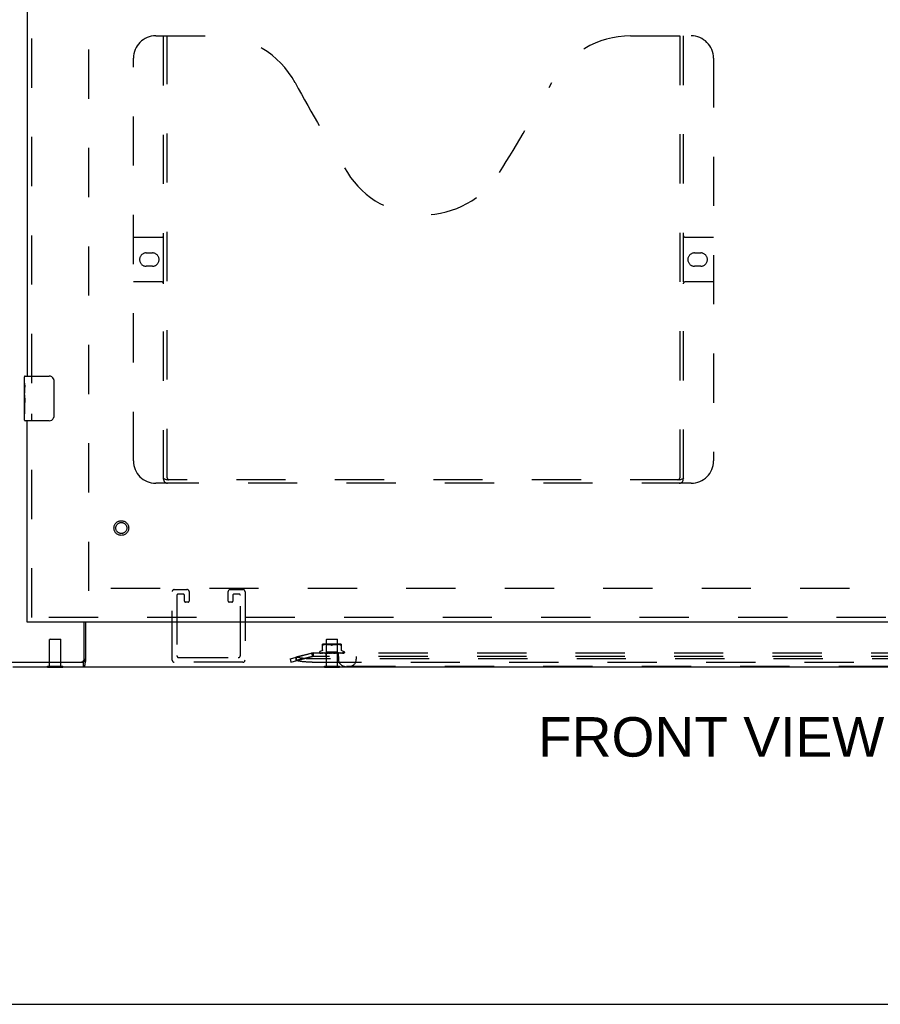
# Model space of a CAD drawing. Header units: inches. Extents: x 0 to 200, y 0 to 129.
# Tile 13 of 44: x 67 to 86, y 0 to 22. Entities that reach past the tile are written whole.
import ezdxf

# ---------------------------------------------------------------- set-up
doc = ezdxf.new("R2010")
doc.units = ezdxf.units.IN
doc.header["$LTSCALE"] = 11
doc.header["$MEASUREMENT"] = 0
doc.linetypes.add('HIDDEN', pattern=[0.2, 0.1, -0.1])
doc.layers.get('0').update_dxf_attribs({"linetype": 'CONTINUOUS'})
for name, color, linetype in [('DEFAULT_2', 8, 'HIDDEN'), ('DIMENSIONS', 7, 'CONTINUOUS'), ('DOOR_ASSEMBLY', 7, 'CONTINUOUS')]:
    doc.layers.add(name, color=color, linetype=linetype)
doc.styles.get("Standard").update_dxf_attribs({"font": 'arial.ttf'})

msp = doc.modelspace()

# ---------------------------------------------------------------- linework, layer by layer
at = {"color": 3, "linetype": 'Continuous'}
for p, q in [((68.514, 7.705), (68.514, 8.541)), ((68.545, 8.541), (68.545, 7.666)), ((66.868, 7.645), (68.454, 7.645)), ((66.92, 7.541), (98.312, 7.541))]:
    msp.add_line(p, q, dxfattribs=at)
at = {"color": 7, "linetype": 'Continuous'}
for p, q in [((67.7, 7.537), (67.7, 7.541)), ((67.7, 7.537), (68.037, 7.537)), ((68.037, 7.537), (68.037, 7.541)), ((68.495, 7.645), (68.454, 7.645)), ((68.495, 7.645), (68.495, 7.541)), ((73.885, 7.537), (73.885, 7.541)), ((73.885, 7.537), (74.222, 7.537)), ((74.222, 7.537), (74.222, 7.541)), ((0, 0), (200, 0))]:
    msp.add_line(p, q, dxfattribs=at)
for points in [[(68.545, 7.717), (68.543, 7.716), (68.541, 7.715), (68.539, 7.713), (68.537, 7.712), (68.535, 7.71), (68.533, 7.708), (68.531, 7.706), (68.53, 7.704), (68.528, 7.702), (68.526, 7.699), (68.525, 7.696), (68.523, 7.693), (68.522, 7.69), (68.52, 7.687), (68.519, 7.684), (68.518, 7.68), (68.517, 7.677), (68.514, 7.67)], [(68.514, 7.67), (68.513, 7.667), (68.512, 7.663), (68.51, 7.66), (68.509, 7.657), (68.508, 7.655), (68.506, 7.652), (68.505, 7.65), (68.503, 7.649), (68.502, 7.647), (68.5, 7.646), (68.498, 7.646), (68.497, 7.645), (68.495, 7.645)]]:
    msp.add_lwpolyline(points, dxfattribs=at)
at = {"color": 3, "linetype": 'Continuous'}
for points in [[(68.532, 7.608), (68.532, 7.603), (68.531, 7.597), (68.53, 7.592), (68.529, 7.587), (68.528, 7.583), (68.527, 7.578), (68.526, 7.574), (68.525, 7.571), (68.524, 7.567), (68.522, 7.564), (68.521, 7.56), (68.519, 7.557), (68.518, 7.554), (68.516, 7.552), (68.514, 7.55), (68.512, 7.548), (68.511, 7.547), (68.509, 7.545), (68.507, 7.544), (68.505, 7.543), (68.503, 7.542), (68.5, 7.542), (68.498, 7.541), (68.495, 7.541)], [(68.545, 7.666), (68.544, 7.663), (68.542, 7.659), (68.541, 7.655), (68.54, 7.651), (68.539, 7.646), (68.538, 7.641), (68.537, 7.636), (68.536, 7.63), (68.535, 7.625), (68.532, 7.608)]]:
    msp.add_lwpolyline(points, dxfattribs=at)
msp.add_arc((68.454, 7.705), 0.06, 270, 360, dxfattribs=at)
at = {"layer": 'DEFAULT_2', "color": 8, "linetype": 'HIDDEN'}
for p, q in [((68.618, 9.239), (68.618, 84.583)), ((96.614, 9.291), (68.618, 9.291)), ((70.531, 9.27), (70.814, 9.27)), ((71.781, 9.27), (72.064, 9.27)), ((70.485, 7.691), (70.485, 9.224)), ((70.589, 9.143), (70.589, 7.795)), ((70.733, 9.166), (70.612, 9.166)), ((70.756, 9.012), (70.756, 9.143)), ((70.86, 9.224), (70.86, 9.012)), ((71.735, 9.012), (71.735, 9.224)), ((71.839, 9.143), (71.839, 9.012)), ((71.983, 9.166), (71.862, 9.166)), ((72.006, 7.795), (72.006, 9.143)), ((72.11, 9.224), (72.11, 7.691)), ((70.837, 8.989), (70.779, 8.989)), ((71.816, 8.989), (71.758, 8.989)), ((67.754, 8.162), (67.744, 8.152)), ((67.992, 8.152), (67.744, 8.152)), ((67.744, 7.555), (67.744, 8.152)), ((67.754, 8.162), (67.982, 8.162)), ((67.982, 8.162), (67.992, 8.152)), ((67.992, 7.555), (67.992, 8.152)), ((73.94, 8.162), (73.93, 8.152)), ((74.178, 8.152), (73.93, 8.152)), ((73.93, 7.555), (73.93, 8.152)), ((73.94, 8.162), (74.168, 8.162)), ((74.168, 8.162), (74.178, 8.152)), ((74.178, 7.555), (74.178, 8.152)), ((73.845, 7.918), (73.845, 8.047)), ((73.868, 8.035), (73.86, 8.031)), ((73.877, 8.038), (73.868, 8.035)), ((74.233, 8.052), (73.874, 8.052)), ((73.887, 8.041), (73.877, 8.038)), ((73.896, 8.043), (73.887, 8.041)), ((73.906, 8.044), (73.896, 8.043)), ((73.915, 8.045), (73.906, 8.044)), ((73.928, 8.032), (73.908, 8.052)), ((73.924, 8.046), (73.915, 8.045)), ((73.933, 8.046), (73.924, 8.046)), ((74.179, 8.032), (73.928, 8.032)), ((73.928, 7.869), (73.928, 8.032)), ((73.941, 8.047), (73.933, 8.046)), ((73.949, 8.047), (73.941, 8.047)), ((73.958, 8.047), (73.949, 8.047)), ((73.966, 8.046), (73.958, 8.047)), ((73.975, 8.046), (73.966, 8.046)), ((73.984, 8.045), (73.975, 8.046)), ((73.994, 8.044), (73.984, 8.045)), ((74.003, 8.043), (73.994, 8.044)), ((74.012, 8.041), (74.003, 8.043)), ((74.022, 8.038), (74.012, 8.041)), ((74.031, 8.035), (74.039, 8.031)), ((74.077, 8.035), (74.068, 8.031)), ((74.086, 8.038), (74.077, 8.035)), ((74.095, 8.041), (74.086, 8.038)), ((74.104, 8.043), (74.095, 8.041)), ((74.114, 8.044), (74.104, 8.043)), ((74.123, 8.045), (74.114, 8.044)), ((74.132, 8.046), (74.123, 8.045)), ((74.141, 8.046), (74.132, 8.046)), ((74.15, 8.047), (74.141, 8.046)), ((74.158, 8.047), (74.15, 8.047)), ((74.167, 8.047), (74.158, 8.047)), ((74.175, 8.046), (74.166, 8.047)), ((74.183, 8.046), (74.175, 8.046)), ((74.179, 8.032), (74.199, 8.052)), ((74.179, 7.869), (74.179, 8.032)), ((74.192, 8.045), (74.183, 8.046)), ((74.202, 8.044), (74.192, 8.045)), ((74.211, 8.043), (74.202, 8.044)), ((74.221, 8.041), (74.211, 8.043)), ((74.23, 8.038), (74.221, 8.041)), ((74.239, 8.035), (74.23, 8.038)), ((74.239, 8.035), (74.247, 8.031)), ((74.262, 8.047), (74.262, 7.918)), ((70.635, 7.749), (71.96, 7.749)), ((73.116, 7.721), (73.597, 7.845)), ((73.116, 7.721), (73.136, 7.646)), ((73.136, 7.646), (73.616, 7.77)), ((73.608, 7.847), (73.249, 7.76)), ((73.608, 7.772), (73.249, 7.685)), ((73.249, 7.76), (73.249, 7.685)), ((73.249, 7.755), (73.268, 7.68)), ((73.597, 7.845), (73.616, 7.77)), ((73.636, 7.852), (73.608, 7.847)), ((73.608, 7.847), (73.608, 7.772)), ((73.636, 7.777), (73.608, 7.772)), ((91.621, 7.721), (73.612, 7.721)), ((73.636, 7.852), (73.616, 7.845)), ((73.616, 7.845), (73.616, 7.77)), ((73.636, 7.777), (73.616, 7.77)), ((73.636, 7.852), (73.636, 7.772)), ((91.596, 7.85), (73.636, 7.85)), ((91.596, 7.772), (73.636, 7.772)), ((73.772, 7.867), (73.772, 7.866)), ((73.78, 7.854), (73.78, 7.853)), ((73.911, 7.851), (73.782, 7.853)), ((73.826, 7.898), (73.783, 7.882)), ((73.911, 7.851), (73.783, 7.853)), ((73.916, 7.851), (73.791, 7.853)), ((73.792, 7.853), (73.793, 7.852)), ((73.916, 7.851), (73.793, 7.853)), ((73.926, 7.851), (73.81, 7.853)), ((73.81, 7.853), (73.81, 7.853)), ((73.813, 7.853), (73.812, 7.853)), ((73.926, 7.851), (73.813, 7.853)), ((73.838, 7.853), (73.837, 7.853)), ((73.941, 7.851), (73.838, 7.853)), ((73.838, 7.853), (73.838, 7.853)), ((73.941, 7.851), (73.841, 7.853)), ((73.841, 7.853), (73.841, 7.853)), ((73.847, 7.852), (73.854, 7.851)), ((73.854, 7.851), (73.86, 7.85)), ((73.96, 7.851), (73.873, 7.853)), ((73.873, 7.853), (73.873, 7.853)), ((73.873, 7.853), (73.88, 7.852)), ((73.96, 7.851), (73.878, 7.853)), ((73.88, 7.852), (73.892, 7.851)), ((73.892, 7.851), (73.899, 7.85)), ((73.909, 7.85), (73.928, 7.869)), ((73.911, 7.851), (73.911, 7.851)), ((73.911, 7.851), (73.911, 7.851)), ((73.913, 7.85), (73.916, 7.851)), ((73.913, 7.85), (73.913, 7.772)), ((73.982, 7.851), (73.915, 7.853)), ((73.915, 7.853), (73.915, 7.853)), ((73.915, 7.853), (73.928, 7.852)), ((73.916, 7.851), (73.916, 7.851)), ((73.916, 7.851), (73.916, 7.851)), ((73.982, 7.851), (73.92, 7.853)), ((73.922, 7.85), (73.926, 7.851)), ((73.926, 7.851), (73.926, 7.851)), ((73.93, 7.85), (73.926, 7.851)), ((73.926, 7.851), (73.926, 7.851)), ((74.179, 7.869), (73.928, 7.869)), ((73.928, 7.852), (73.943, 7.85)), ((73.935, 7.85), (73.941, 7.851)), ((73.941, 7.851), (73.941, 7.851)), ((73.946, 7.85), (73.941, 7.851)), ((73.941, 7.851), (73.941, 7.851)), ((73.953, 7.85), (73.96, 7.851)), ((73.96, 7.851), (73.96, 7.851)), ((73.966, 7.85), (73.96, 7.851)), ((73.96, 7.851), (73.96, 7.851)), ((74.007, 7.851), (73.962, 7.853)), ((73.962, 7.853), (73.962, 7.853)), ((73.962, 7.853), (73.992, 7.85)), ((74.007, 7.851), (73.968, 7.853)), ((73.974, 7.85), (73.982, 7.851)), ((73.982, 7.851), (73.982, 7.851)), ((73.99, 7.85), (73.982, 7.851)), ((73.982, 7.851), (73.982, 7.851)), ((73.982, 7.851), (73.982, 7.851)), ((73.998, 7.85), (74.007, 7.851)), ((74.007, 7.851), (74.007, 7.851)), ((74.015, 7.85), (74.007, 7.851)), ((74.007, 7.851), (74.007, 7.851)), ((74.042, 7.85), (74.012, 7.853)), ((74.024, 7.85), (74.033, 7.851)), ((74.034, 7.851), (74.029, 7.852)), ((74.051, 7.85), (74.06, 7.851)), ((74.057, 7.85), (74.058, 7.851)), ((74.059, 7.851), (74.059, 7.851)), ((74.059, 7.851), (74.059, 7.851)), ((74.07, 7.85), (74.061, 7.851)), ((74.079, 7.85), (74.087, 7.851)), ((74.114, 7.853), (74.087, 7.851)), ((74.121, 7.853), (74.087, 7.851)), ((74.087, 7.851), (74.088, 7.851)), ((74.087, 7.851), (74.087, 7.851)), ((74.097, 7.85), (74.088, 7.851)), ((74.12, 7.853), (74.091, 7.85)), ((74.105, 7.85), (74.113, 7.851)), ((74.164, 7.853), (74.113, 7.851)), ((74.17, 7.853), (74.113, 7.851)), ((74.113, 7.851), (74.114, 7.851)), ((74.113, 7.851), (74.113, 7.851)), ((74.122, 7.85), (74.114, 7.851)), ((74.12, 7.853), (74.121, 7.853)), ((74.13, 7.85), (74.137, 7.851)), ((74.209, 7.853), (74.137, 7.851)), ((74.214, 7.853), (74.137, 7.851)), ((74.137, 7.851), (74.137, 7.851)), ((74.145, 7.85), (74.137, 7.851)), ((74.137, 7.851), (74.137, 7.851)), ((74.14, 7.85), (74.169, 7.853)), ((74.152, 7.85), (74.157, 7.851)), ((74.249, 7.853), (74.157, 7.851)), ((74.157, 7.851), (74.158, 7.851)), ((74.158, 7.851), (74.157, 7.851)), ((74.253, 7.853), (74.158, 7.851)), ((74.164, 7.85), (74.158, 7.851)), ((74.169, 7.853), (74.17, 7.853)), ((74.17, 7.85), (74.174, 7.851)), ((74.281, 7.853), (74.174, 7.851)), ((74.174, 7.851), (74.175, 7.851)), ((74.175, 7.851), (74.174, 7.851)), ((74.285, 7.853), (74.175, 7.851)), ((74.18, 7.85), (74.175, 7.851)), ((74.197, 7.851), (74.179, 7.869)), ((74.184, 7.85), (74.187, 7.851)), ((74.306, 7.853), (74.187, 7.851)), ((74.308, 7.853), (74.187, 7.851)), ((74.187, 7.851), (74.187, 7.851)), ((74.191, 7.85), (74.187, 7.851)), ((74.187, 7.851), (74.187, 7.851)), ((74.194, 7.85), (74.194, 7.772)), ((74.322, 7.853), (74.195, 7.851)), ((74.195, 7.851), (74.195, 7.851)), ((74.195, 7.851), (74.195, 7.851)), ((74.326, 7.853), (74.197, 7.851)), ((74.197, 7.851), (74.197, 7.851)), ((74.198, 7.85), (74.197, 7.851)), ((74.197, 7.772), (74.197, 7.712)), ((74.202, 7.852), (74.214, 7.853)), ((74.214, 7.853), (74.214, 7.853)), ((74.239, 7.851), (74.246, 7.852)), ((74.246, 7.852), (74.253, 7.853)), ((74.253, 7.853), (74.253, 7.853)), ((74.282, 7.898), (74.324, 7.882)), ((74.285, 7.853), (74.285, 7.853)), ((74.309, 7.853), (74.308, 7.853)), ((74.33, 7.854), (74.33, 7.855)), ((74.335, 7.867), (74.335, 7.866)), ((74.597, 7.772), (74.597, 7.712)), ((67.7, 7.555), (68.037, 7.555)), ((67.7, 7.541), (67.7, 7.555)), ((68.037, 7.541), (68.037, 7.555)), ((72.064, 7.645), (70.531, 7.645)), ((73.612, 7.646), (91.621, 7.646)), ((73.885, 7.555), (74.222, 7.555)), ((73.885, 7.541), (73.885, 7.555)), ((74.222, 7.541), (74.222, 7.555)), ((90.875, 7.552), (74.357, 7.552))]:
    msp.add_line(p, q, dxfattribs=at)
for points in [[(73.845, 7.925), (73.845, 7.922), (73.844, 7.918), (73.843, 7.915), (73.842, 7.911), (73.84, 7.908), (73.837, 7.905), (73.834, 7.903), (73.831, 7.901), (73.828, 7.899), (73.826, 7.898)], [(73.848, 8.028), (73.847, 8.029), (73.846, 8.029), (73.846, 8.03), (73.845, 8.031)], [(73.848, 8.028), (73.849, 8.028), (73.851, 8.028), (73.853, 8.029)], [(73.86, 8.031), (73.857, 8.03), (73.855, 8.029), (73.853, 8.029)], [(74.039, 8.031), (74.031, 8.035), (74.022, 8.038)], [(74.054, 8.028), (74.051, 8.028), (74.049, 8.028), (74.046, 8.029), (74.044, 8.03), (74.041, 8.03), (74.039, 8.031)], [(74.039, 8.031), (74.04, 8.031), (74.042, 8.03), (74.043, 8.03), (74.045, 8.029)], [(74.046, 8.029), (74.048, 8.029), (74.049, 8.028), (74.051, 8.028), (74.052, 8.028), (74.054, 8.028)], [(74.068, 8.031), (74.066, 8.03), (74.063, 8.03), (74.061, 8.029), (74.059, 8.028), (74.056, 8.028), (74.054, 8.028)], [(74.054, 8.028), (74.056, 8.028), (74.058, 8.028), (74.059, 8.029), (74.061, 8.029)], [(74.063, 8.029), (74.065, 8.03), (74.067, 8.031), (74.068, 8.031)], [(74.257, 8.028), (74.255, 8.029), (74.253, 8.029), (74.25, 8.03), (74.247, 8.031)], [(74.257, 8.028), (74.258, 8.028), (74.259, 8.028)], [(74.262, 8.031), (74.262, 8.03), (74.261, 8.029), (74.261, 8.029), (74.259, 8.028)], [(74.281, 7.898), (74.279, 7.899), (74.276, 7.901), (74.273, 7.903), (74.27, 7.905), (74.268, 7.908), (74.266, 7.911), (74.264, 7.915), (74.263, 7.918), (74.262, 7.922), (74.262, 7.925)], [(73.612, 7.721), (73.593, 7.721), (73.575, 7.722), (73.556, 7.722), (73.538, 7.723), (73.52, 7.723), (73.502, 7.724), (73.484, 7.725), (73.466, 7.727), (73.448, 7.728), (73.431, 7.73), (73.414, 7.732), (73.397, 7.733), (73.381, 7.735), (73.364, 7.738), (73.349, 7.74), (73.333, 7.743), (73.318, 7.745), (73.303, 7.748), (73.289, 7.751), (73.275, 7.754), (73.261, 7.757), (73.249, 7.76)], [(73.636, 7.85), (73.633, 7.85), (73.63, 7.85), (73.626, 7.849), (73.623, 7.848), (73.62, 7.847), (73.616, 7.845)], [(73.636, 7.772), (73.633, 7.772), (73.63, 7.772), (73.626, 7.772), (73.623, 7.771), (73.62, 7.771), (73.616, 7.77)], [(73.782, 7.853), (73.781, 7.853), (73.781, 7.853), (73.78, 7.853), (73.78, 7.853), (73.779, 7.854)], [(73.779, 7.854), (73.78, 7.853), (73.782, 7.853), (73.783, 7.852), (73.784, 7.852), (73.786, 7.851), (73.788, 7.851), (73.789, 7.85)], [(73.783, 7.853), (73.782, 7.853), (73.782, 7.853), (73.781, 7.853), (73.781, 7.853), (73.78, 7.854), (73.78, 7.854), (73.78, 7.854), (73.78, 7.854)], [(73.78, 7.854), (73.78, 7.854), (73.78, 7.854)], [(73.78, 7.853), (73.781, 7.853), (73.781, 7.853), (73.782, 7.852), (73.782, 7.852), (73.783, 7.852), (73.783, 7.852), (73.784, 7.851), (73.784, 7.851), (73.785, 7.851), (73.786, 7.85), (73.786, 7.85)], [(73.782, 7.851), (73.782, 7.851), (73.783, 7.851), (73.783, 7.85)], [(73.791, 7.853), (73.791, 7.853), (73.79, 7.853), (73.79, 7.853)], [(73.79, 7.853), (73.792, 7.853), (73.794, 7.852), (73.796, 7.852), (73.798, 7.851), (73.8, 7.851), (73.802, 7.851), (73.804, 7.85)], [(73.793, 7.853), (73.793, 7.853), (73.792, 7.853), (73.792, 7.853), (73.792, 7.853)], [(73.792, 7.853), (73.792, 7.853), (73.792, 7.853), (73.792, 7.853), (73.792, 7.853), (73.792, 7.853)], [(73.793, 7.852), (73.794, 7.852), (73.794, 7.852), (73.795, 7.851), (73.796, 7.851), (73.796, 7.851), (73.797, 7.851), (73.797, 7.85), (73.798, 7.85)], [(73.81, 7.853), (73.812, 7.853), (73.814, 7.852), (73.817, 7.852), (73.82, 7.851), (73.823, 7.851), (73.826, 7.851), (73.828, 7.85)], [(73.812, 7.853), (73.812, 7.853), (73.812, 7.853), (73.813, 7.853), (73.813, 7.853), (73.813, 7.853), (73.814, 7.852), (73.815, 7.852)], [(73.815, 7.852), (73.816, 7.851), (73.816, 7.851), (73.817, 7.851), (73.818, 7.85), (73.819, 7.85)], [(73.837, 7.853), (73.84, 7.853), (73.847, 7.852)], [(73.841, 7.853), (73.841, 7.853), (73.842, 7.853), (73.842, 7.853), (73.842, 7.853), (73.843, 7.853), (73.843, 7.852), (73.844, 7.852), (73.845, 7.852), (73.845, 7.851), (73.846, 7.851), (73.847, 7.851), (73.848, 7.85)], [(73.878, 7.853), (73.878, 7.853), (73.878, 7.853), (73.879, 7.853), (73.879, 7.853), (73.88, 7.852), (73.88, 7.852), (73.881, 7.852), (73.883, 7.851)], [(73.883, 7.851), (73.883, 7.851), (73.884, 7.85), (73.885, 7.85)], [(73.91, 7.85), (73.911, 7.851), (73.911, 7.851), (73.911, 7.851), (73.911, 7.851), (73.911, 7.851), (73.911, 7.851)], [(73.91, 7.85), (73.91, 7.851), (73.91, 7.851), (73.911, 7.851), (73.911, 7.851), (73.911, 7.851), (73.911, 7.851)], [(73.91, 7.85), (73.91, 7.851), (73.91, 7.851), (73.91, 7.851), (73.911, 7.851)], [(73.911, 7.85), (73.911, 7.851), (73.911, 7.851), (73.911, 7.851), (73.911, 7.851)], [(73.914, 7.85), (73.915, 7.851), (73.915, 7.851), (73.915, 7.851), (73.916, 7.851), (73.916, 7.851), (73.916, 7.851)], [(73.918, 7.85), (73.918, 7.851), (73.917, 7.851), (73.917, 7.851), (73.916, 7.851)], [(73.916, 7.85), (73.916, 7.851), (73.916, 7.851), (73.916, 7.851), (73.916, 7.851), (73.916, 7.851)], [(73.92, 7.853), (73.92, 7.853), (73.921, 7.853), (73.921, 7.853), (73.922, 7.853), (73.923, 7.852), (73.923, 7.852), (73.924, 7.852)], [(73.924, 7.852), (73.926, 7.851), (73.926, 7.851), (73.927, 7.85)], [(73.924, 7.85), (73.924, 7.851), (73.925, 7.851), (73.925, 7.851), (73.926, 7.851), (73.926, 7.851), (73.926, 7.851)], [(73.927, 7.85), (73.927, 7.851), (73.927, 7.851), (73.927, 7.851), (73.927, 7.851), (73.926, 7.851)], [(73.938, 7.85), (73.939, 7.851), (73.939, 7.851), (73.94, 7.851), (73.94, 7.851), (73.941, 7.851), (73.941, 7.851)], [(73.942, 7.85), (73.942, 7.851), (73.942, 7.851), (73.942, 7.851), (73.942, 7.851), (73.941, 7.851)], [(73.957, 7.85), (73.957, 7.851), (73.958, 7.851), (73.958, 7.851), (73.959, 7.851), (73.959, 7.851), (73.96, 7.851)], [(73.962, 7.85), (73.962, 7.851), (73.961, 7.851), (73.961, 7.851), (73.96, 7.851), (73.96, 7.851)], [(73.968, 7.853), (73.968, 7.853), (73.969, 7.853), (73.97, 7.853), (73.97, 7.852), (73.971, 7.852), (73.972, 7.852), (73.972, 7.851), (73.973, 7.851), (73.974, 7.851), (73.974, 7.85), (73.974, 7.85)], [(73.979, 7.85), (73.979, 7.851), (73.98, 7.851), (73.981, 7.851), (73.981, 7.851), (73.982, 7.851), (73.982, 7.851)], [(73.984, 7.85), (73.984, 7.851), (73.984, 7.851), (73.983, 7.851), (73.983, 7.851), (73.982, 7.851), (73.982, 7.851)], [(74.003, 7.85), (74.004, 7.851), (74.005, 7.851), (74.005, 7.851), (74.006, 7.851), (74.006, 7.851), (74.007, 7.851)], [(74.01, 7.85), (74.009, 7.851), (74.009, 7.851), (74.008, 7.851), (74.008, 7.851), (74.007, 7.851)], [(74.029, 7.852), (74.021, 7.853), (74.019, 7.853)], [(74.019, 7.853), (74.019, 7.853), (74.02, 7.853), (74.02, 7.852), (74.021, 7.852), (74.022, 7.852), (74.022, 7.852), (74.022, 7.851), (74.023, 7.851), (74.023, 7.851), (74.024, 7.851), (74.024, 7.85), (74.024, 7.85)], [(74.03, 7.85), (74.03, 7.851), (74.031, 7.851), (74.032, 7.851), (74.032, 7.851), (74.033, 7.851), (74.034, 7.851)], [(74.034, 7.851), (74.034, 7.851), (74.033, 7.851)], [(74.036, 7.85), (74.036, 7.851), (74.035, 7.851), (74.035, 7.851), (74.034, 7.851)], [(74.06, 7.852), (74.06, 7.852), (74.059, 7.851), (74.059, 7.851), (74.058, 7.851), (74.058, 7.851), (74.058, 7.851)], [(74.058, 7.85), (74.058, 7.85), (74.058, 7.851), (74.059, 7.851), (74.059, 7.851), (74.059, 7.851), (74.059, 7.851)], [(74.058, 7.851), (74.058, 7.851), (74.058, 7.851), (74.059, 7.851), (74.06, 7.851), (74.06, 7.851), (74.061, 7.851)], [(74.059, 7.851), (74.059, 7.851), (74.059, 7.851), (74.06, 7.852), (74.06, 7.852)], [(74.059, 7.851), (74.059, 7.851), (74.059, 7.851), (74.059, 7.851)], [(74.059, 7.851), (74.059, 7.851), (74.059, 7.851)], [(74.06, 7.852), (74.06, 7.852), (74.061, 7.852), (74.061, 7.853), (74.062, 7.853), (74.062, 7.853), (74.063, 7.853), (74.063, 7.853), (74.064, 7.853)], [(74.06, 7.852), (74.06, 7.852), (74.06, 7.852), (74.06, 7.852), (74.06, 7.852)], [(74.064, 7.85), (74.063, 7.851), (74.063, 7.851), (74.062, 7.851), (74.061, 7.851), (74.061, 7.851), (74.06, 7.851)], [(74.084, 7.85), (74.085, 7.851), (74.085, 7.851), (74.086, 7.851), (74.087, 7.851), (74.087, 7.851)], [(74.091, 7.85), (74.09, 7.851), (74.09, 7.851), (74.089, 7.851), (74.088, 7.851), (74.088, 7.851), (74.087, 7.851)], [(74.108, 7.85), (74.109, 7.85), (74.109, 7.851), (74.11, 7.851)], [(74.11, 7.851), (74.111, 7.852), (74.111, 7.852), (74.112, 7.852), (74.112, 7.852), (74.113, 7.853), (74.114, 7.853), (74.114, 7.853), (74.115, 7.853)], [(74.111, 7.85), (74.111, 7.851), (74.111, 7.851), (74.112, 7.851), (74.112, 7.851), (74.113, 7.851)], [(74.117, 7.85), (74.116, 7.851), (74.115, 7.851), (74.115, 7.851), (74.114, 7.851), (74.114, 7.851), (74.113, 7.851)], [(74.135, 7.85), (74.135, 7.851), (74.135, 7.851), (74.136, 7.851), (74.136, 7.851), (74.137, 7.851)], [(74.14, 7.85), (74.139, 7.851), (74.139, 7.851), (74.138, 7.851), (74.138, 7.851), (74.137, 7.851), (74.137, 7.851)], [(74.156, 7.85), (74.156, 7.851), (74.156, 7.851), (74.157, 7.851), (74.157, 7.851), (74.157, 7.851)], [(74.157, 7.85), (74.158, 7.851), (74.158, 7.851)], [(74.158, 7.851), (74.16, 7.852), (74.16, 7.852), (74.161, 7.852), (74.162, 7.853), (74.163, 7.853), (74.163, 7.853), (74.164, 7.853), (74.164, 7.853)], [(74.16, 7.85), (74.16, 7.851), (74.159, 7.851), (74.159, 7.851), (74.158, 7.851), (74.158, 7.851), (74.158, 7.851)], [(74.173, 7.85), (74.173, 7.851), (74.173, 7.851), (74.174, 7.851), (74.174, 7.851), (74.174, 7.851)], [(74.177, 7.85), (74.176, 7.851), (74.176, 7.851), (74.175, 7.851), (74.175, 7.851), (74.175, 7.851), (74.175, 7.851)], [(74.186, 7.85), (74.186, 7.851), (74.186, 7.851), (74.186, 7.851), (74.187, 7.851), (74.187, 7.851)], [(74.187, 7.85), (74.19, 7.851), (74.202, 7.852)], [(74.189, 7.85), (74.188, 7.851), (74.188, 7.851), (74.188, 7.851), (74.187, 7.851), (74.187, 7.851), (74.187, 7.851)], [(74.193, 7.85), (74.194, 7.851), (74.194, 7.851), (74.194, 7.851), (74.195, 7.851)], [(74.195, 7.85), (74.195, 7.851), (74.194, 7.851), (74.194, 7.851), (74.194, 7.851), (74.195, 7.851)], [(74.197, 7.85), (74.196, 7.851), (74.196, 7.851), (74.195, 7.851), (74.195, 7.851)], [(74.196, 7.85), (74.196, 7.851), (74.195, 7.851), (74.195, 7.851), (74.195, 7.851), (74.195, 7.851), (74.195, 7.851)], [(74.198, 7.85), (74.198, 7.851), (74.197, 7.851), (74.197, 7.851), (74.197, 7.851)], [(74.202, 7.85), (74.202, 7.85), (74.203, 7.851), (74.204, 7.851)], [(74.204, 7.851), (74.206, 7.852), (74.206, 7.852), (74.207, 7.852), (74.208, 7.853), (74.208, 7.853), (74.209, 7.853), (74.209, 7.853)], [(74.229, 7.85), (74.231, 7.851), (74.239, 7.851)], [(74.242, 7.85), (74.243, 7.851), (74.243, 7.851), (74.244, 7.851), (74.246, 7.852)], [(74.246, 7.852), (74.246, 7.852), (74.247, 7.852), (74.248, 7.853), (74.248, 7.853), (74.248, 7.853), (74.249, 7.853), (74.249, 7.853), (74.249, 7.853)], [(74.265, 7.85), (74.267, 7.851), (74.27, 7.851), (74.273, 7.851), (74.276, 7.852), (74.279, 7.852), (74.285, 7.853)], [(74.275, 7.85), (74.275, 7.85), (74.276, 7.851), (74.277, 7.851), (74.278, 7.851), (74.279, 7.852)], [(74.279, 7.852), (74.28, 7.852), (74.281, 7.853), (74.281, 7.853), (74.281, 7.853)], [(74.281, 7.853), (74.281, 7.853), (74.281, 7.853), (74.281, 7.853), (74.281, 7.853), (74.281, 7.853)], [(74.293, 7.85), (74.294, 7.851), (74.297, 7.851), (74.3, 7.851), (74.302, 7.852), (74.305, 7.852), (74.307, 7.853), (74.309, 7.853)], [(74.3, 7.85), (74.301, 7.851), (74.302, 7.851), (74.302, 7.851), (74.303, 7.851), (74.304, 7.852), (74.304, 7.852), (74.305, 7.853)], [(74.305, 7.853), (74.306, 7.853), (74.306, 7.853), (74.306, 7.853), (74.306, 7.853)], [(74.306, 7.853), (74.306, 7.853), (74.306, 7.853), (74.306, 7.853), (74.306, 7.853), (74.306, 7.853)], [(74.312, 7.85), (74.314, 7.851), (74.316, 7.851), (74.317, 7.851), (74.319, 7.852), (74.321, 7.852), (74.323, 7.853), (74.324, 7.853)], [(74.317, 7.85), (74.317, 7.851), (74.318, 7.851), (74.319, 7.851), (74.32, 7.851), (74.32, 7.852), (74.321, 7.852), (74.321, 7.852), (74.322, 7.853), (74.322, 7.853)], [(74.323, 7.853), (74.323, 7.853), (74.323, 7.853), (74.323, 7.853), (74.322, 7.853), (74.322, 7.853), (74.322, 7.853), (74.321, 7.853), (74.321, 7.853)], [(74.322, 7.85), (74.324, 7.851), (74.325, 7.851), (74.326, 7.852), (74.327, 7.852), (74.329, 7.853), (74.33, 7.854), (74.331, 7.855)], [(74.322, 7.853), (74.323, 7.853), (74.323, 7.853)], [(74.324, 7.853), (74.324, 7.853), (74.323, 7.853), (74.323, 7.853), (74.322, 7.853)], [(74.324, 7.85), (74.324, 7.85), (74.325, 7.851), (74.325, 7.851), (74.325, 7.851), (74.326, 7.851), (74.326, 7.851), (74.326, 7.852), (74.327, 7.852), (74.327, 7.852), (74.327, 7.852), (74.328, 7.852), (74.328, 7.853), (74.328, 7.853), (74.329, 7.853), (74.329, 7.853), (74.329, 7.853), (74.329, 7.854), (74.33, 7.854), (74.33, 7.854), (74.33, 7.854), (74.33, 7.854), (74.33, 7.854)], [(74.33, 7.855), (74.33, 7.855), (74.33, 7.855), (74.33, 7.855), (74.33, 7.854), (74.33, 7.854), (74.33, 7.854), (74.33, 7.854), (74.329, 7.854), (74.329, 7.854), (74.329, 7.854), (74.329, 7.853), (74.328, 7.853), (74.328, 7.853), (74.328, 7.853), (74.327, 7.853), (74.327, 7.853), (74.327, 7.853), (74.326, 7.853), (74.326, 7.853)], [(73.612, 7.646), (73.593, 7.646), (73.575, 7.646), (73.556, 7.647), (73.538, 7.647), (73.52, 7.648), (73.502, 7.649), (73.484, 7.65), (73.466, 7.651), (73.448, 7.653), (73.431, 7.654), (73.414, 7.656), (73.397, 7.658), (73.381, 7.66), (73.364, 7.662), (73.349, 7.665), (73.333, 7.667), (73.318, 7.67), (73.303, 7.672), (73.289, 7.675), (73.275, 7.678), (73.261, 7.682), (73.249, 7.685)]]:
    msp.add_lwpolyline(points, dxfattribs=at)
for centre, radius, start, end in [((70.531, 9.224), 0.046, 90, 180), ((70.814, 9.224), 0.046, 0, 90), ((71.781, 9.224), 0.046, 90, 180), ((72.064, 9.224), 0.046, 0, 90), ((70.612, 9.143), 0.023, 90, 180), ((70.733, 9.143), 0.023, 0, 90), ((71.862, 9.143), 0.023, 90, 180), ((71.983, 9.143), 0.023, 0, 90), ((70.779, 9.012), 0.023, 180, 270), ((70.837, 9.012), 0.023, 270, 360), ((71.758, 9.012), 0.023, 180, 270), ((71.816, 9.012), 0.023, 270, 360), ((73.874, 7.975), 0.0776, 90, 112.0761), ((74.233, 7.975), 0.0776, 67.9239, 90), ((70.635, 7.795), 0.046, 180, 270), ((71.96, 7.795), 0.046, 270, 360), ((73.636, 7.692), 0.158, 90, 104.4668), ((73.636, 7.692), 0.08, 90, 104.4668), ((73.789, 7.867), 0.0167, 110, 180), ((73.789, 7.866), 0.0167, 180, 242.8512), ((74.357, 7.712), 0.16, 180, 270), ((74.318, 7.867), 0.0167, 0, 70), ((74.318, 7.866), 0.0167, 317.7647, 360), ((74.437, 7.712), 0.16, 270, 360), ((70.531, 7.691), 0.046, 180, 270), ((72.064, 7.691), 0.046, 270, 360)]:
    msp.add_arc(centre, radius, start, end, dxfattribs=at)
at = {"layer": 'DOOR_ASSEMBLY', "color": 8, "linetype": 'HIDDEN'}
for p, q in [((67.347, 13.886), (67.347, 35.443)), ((70.117, 21.645), (71.472, 21.645)), ((70.292, 11.735), (70.292, 21.645)), ((70.372, 11.765), (70.372, 21.645)), ((80.722, 21.645), (82.077, 21.645)), ((81.822, 21.645), (81.822, 11.765)), ((81.902, 21.645), (81.902, 11.735)), ((69.617, 12.145), (69.617, 21.145)), ((82.577, 21.145), (82.577, 12.145)), ((69.617, 17.145), (70.252, 17.145)), ((81.942, 17.145), (82.577, 17.145)), ((69.904, 16.795), (70.041, 16.795)), ((82.154, 16.795), (82.291, 16.795)), ((70.041, 16.495), (69.904, 16.495)), ((82.291, 16.495), (82.154, 16.495)), ((70.252, 16.145), (69.617, 16.145)), ((82.577, 16.145), (81.942, 16.145)), ((67.347, 8.645), (67.347, 13.196)), ((81.818, 11.725), (70.376, 11.725)), ((82.077, 11.645), (70.117, 11.645)), ((97.427, 8.645), (67.243, 8.645))]:
    msp.add_line(p, q, dxfattribs=at)
at = {"layer": 'DOOR_ASSEMBLY', "color": 3, "linetype": 'Continuous'}
for p, q in [((67.243, 35.288), (67.243, 14.041)), ((67.243, 8.645), (67.243, 13.041)), ((97.427, 8.541), (67.243, 8.541))]:
    msp.add_line(p, q, dxfattribs=at)
at = {"layer": 'DOOR_ASSEMBLY', "color": 7, "linetype": 'Continuous'}
for p, q in [((67.183, 13.881), (67.183, 14.026)), ((67.183, 13.623), (67.183, 13.88)), ((67.198, 14.041), (67.738, 14.041)), ((67.838, 13.941), (67.838, 13.141)), ((67.189, 13.824), (67.183, 13.824)), ((67.183, 13.657), (67.19, 13.657)), ((67.19, 13.657), (67.19, 13.793)), ((67.183, 13.056), (67.183, 13.62)), ((67.185, 13.594), (67.183, 13.594)), ((67.183, 13.462), (67.189, 13.462)), ((67.183, 13.426), (67.19, 13.426)), ((67.185, 13.596), (67.186, 13.574)), ((67.19, 13.196), (67.19, 13.426)), ((67.183, 13.363), (67.19, 13.363)), ((67.183, 13.196), (67.19, 13.196)), ((67.738, 13.041), (67.198, 13.041)), ((67.243, 8.541), (67.243, 8.645))]:
    msp.add_line(p, q, dxfattribs=at)
for points in [[(67.183, 13.881), (67.183, 13.877), (67.184, 13.872), (67.184, 13.867), (67.186, 13.854)], [(67.831, 13.977), (67.833, 13.972), (67.835, 13.966), (67.836, 13.96), (67.837, 13.954), (67.838, 13.948), (67.838, 13.941)], [(67.186, 13.854), (67.187, 13.846), (67.188, 13.838), (67.189, 13.829)], [(67.189, 13.829), (67.189, 13.821), (67.19, 13.811), (67.19, 13.802), (67.19, 13.793)], [(67.183, 13.623), (67.183, 13.615), (67.184, 13.606), (67.185, 13.596)], [(67.186, 13.574), (67.187, 13.562), (67.188, 13.55), (67.189, 13.538), (67.19, 13.525), (67.19, 13.512), (67.19, 13.499), (67.19, 13.486), (67.19, 13.474), (67.189, 13.461), (67.188, 13.449), (67.187, 13.437)], [(67.838, 13.141), (67.838, 13.135), (67.837, 13.129), (67.836, 13.123), (67.835, 13.117), (67.833, 13.111), (67.831, 13.105)]]:
    msp.add_lwpolyline(points, dxfattribs=at)
at = {"layer": 'DOOR_ASSEMBLY', "color": 8, "linetype": 'HIDDEN'}
for points in [[(70.282, 11.765), (70.298, 11.754), (70.314, 11.745), (70.33, 11.737), (70.346, 11.731), (70.361, 11.727), (70.376, 11.725)], [(81.818, 11.725), (81.833, 11.727), (81.849, 11.731), (81.864, 11.737), (81.88, 11.745), (81.896, 11.754), (81.912, 11.765)]]:
    msp.add_lwpolyline(points, dxfattribs=at)
for radius in [0.164, 0.124]:
    msp.add_circle((69.347, 10.645), radius, dxfattribs=at)
for centre, radius, start, end in [((70.117, 21.145), 0.5, 90, 180), ((71.472, 19.645), 2, 28.4813, 90), ((80.722, 19.645), 2, 90, 151.5187), ((82.077, 21.145), 0.5, 0, 90), ((107.78, 39.344), 39.307, 208.4813, 211.8705), ((44.414, 39.344), 39.307, 328.1295, 331.5187), ((76.097, 19.645), 2, 211.8705, 328.1295), ((70.252, 17.185), 0.04, 270, 360), ((81.942, 17.185), 0.04, 180, 270), ((69.904, 16.645), 0.15, 90, 270), ((70.041, 16.645), 0.15, 270, 90), ((82.154, 16.645), 0.15, 90, 270), ((82.291, 16.645), 0.15, 270, 90), ((70.252, 16.105), 0.04, 0, 90), ((81.942, 16.105), 0.04, 90, 180), ((70.117, 12.145), 0.5, 180, 270), ((82.077, 12.145), 0.5, 270, 360), ((70.382, 11.735), 0.09, 180, 270), ((70.412, 11.765), 0.04, 180, 270), ((81.782, 11.765), 0.04, 270, 360), ((81.812, 11.735), 0.09, 270, 360)]:
    msp.add_arc(centre, radius, start, end, dxfattribs=at)
at = {"layer": 'DOOR_ASSEMBLY', "color": 7, "linetype": 'Continuous'}
for centre, radius, start, end in [((67.198, 14.026), 0.015, 90, 180), ((67.738, 13.941), 0.1, 21.1999, 90), ((67.198, 13.056), 0.015, 180, 270), ((67.738, 13.141), 0.1, 270, 338.7946)]:
    msp.add_arc(centre, radius, start, end, dxfattribs=at)
msp.add_ellipse((67.446, 13.457), major_axis=(0.263, 0), ratio=0.432808, start_param=3.141593, end_param=3.321581, dxfattribs=at)

# ---------------------------------------------------------------- texts
at = {"layer": 'DIMENSIONS', "color": 2, "linetype": 'Continuous', "insert": (82.524, 6.418), "char_height": 0.8824, "width": 7.72141, "attachment_point": 2, "line_spacing_factor": 0.9}
msp.add_mtext('FRONT VIEW', dxfattribs=at)

doc.saveas('drawing.dxf')
